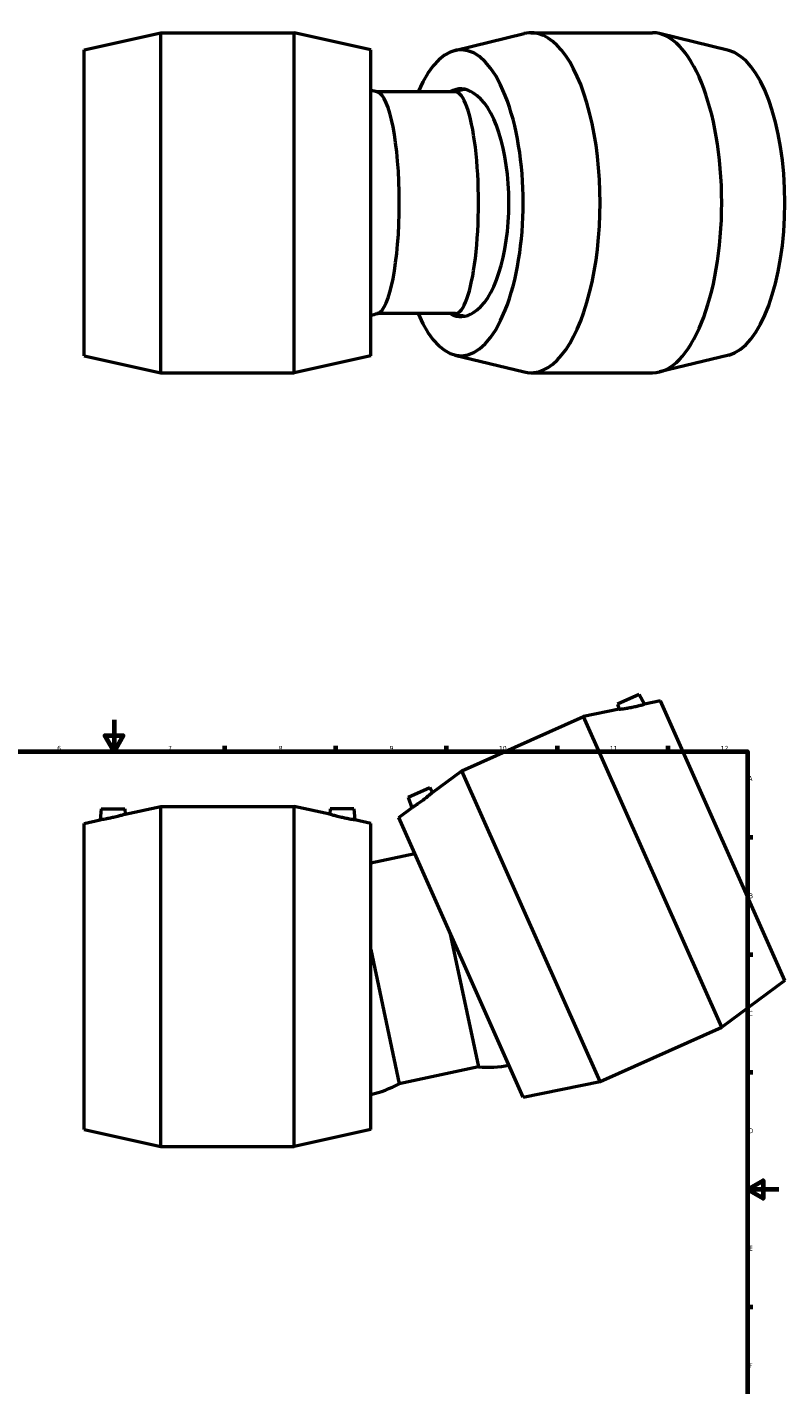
# Model space of a CAD drawing. Header units: millimetres. Extents: x -114 to 1615, y -786 to 1133.
# Tile 6 of 7: x 366 to 845, y 174 to 1032. Entities that reach past the tile are written whole.
import ezdxf

# ---------------------------------------------------------------- set-up
doc = ezdxf.new("R2010")
doc.units = ezdxf.units.MM
doc.layers.add('Border (ANSI)', color=7, linetype='Continuous', lineweight=70)
doc.layers.add('Visible (ANSI)', color=7, linetype='Continuous', lineweight=50)
doc.styles.add('Note Text (ANSI)', font='tahoma.ttf')

# ---------------------------------------------------------------- blocks, each defined once
blk = doc.blocks.new('Borders Default Border')
at = {"layer": 'Border (ANSI)'}
for p, q in [((490.58, 574), (490.58, 577.45)), ((560.67, 574), (560.67, 577.45)), ((630.75, 574), (630.75, 577.45)), ((700.83, 574), (700.83, 577.45)), ((770.92, 574), (770.92, 577.45)), ((821, 519.75), (824.45, 519.75)), ((821, 445.5), (824.45, 445.5)), ((821, 371.25), (824.45, 371.25)), ((821, 222.75), (824.45, 222.75))]:
    blk.add_line(p, q, dxfattribs=at)
at = {"layer": 'Border (ANSI)', "flags": 128}
for points in [[(420.5, 594), (420.5, 574), (414.73, 584), (426.27, 584), (420.5, 574)], [(20, 20), (20, 574), (821, 574), (821, 20), (20, 20)], [(841, 297), (821, 297), (831, 302.77), (831, 291.23), (821, 297)]]:
    blk.add_lwpolyline(points, dxfattribs=at)
at = {"layer": 'Border (ANSI)', "color": 230, "true_color": 0xff0080, "attachment_point": 7, "style": 'Note Text (ANSI)'}
for s, insert, char_height in [('6', (384.49, 574.34), 3.05), ('7', (454.6, 574.4), 3.05), ('8', (524.63, 574.33), 3.05), ('9', (594.7, 574.34), 3.05), ('10', (663.96, 574.34), 3.048), ('11', (734.04, 574.4), 3.048), ('12', (804.13, 574.4), 3.048), ('A', (821.63, 555.35), 3.05), ('B', (821.99, 481.1), 3.05), ('C', (821.8, 406.8), 3.05), ('D', (821.81, 332.6), 3.05), ('E', (822.05, 258.35), 3.05), ('F', (822.14, 184.1), 3.05)]:
    blk.add_mtext(s, dxfattribs=dict(at, insert=insert, char_height=char_height))

msp = doc.modelspace()

# ---------------------------------------------------------------- linework, layer by layer
at = {"layer": 'Visible (ANSI)'}
for p, q in [((401.624, 1017.575), (450.124, 1028.325)), ((450.124, 813.325), (450.124, 1028.325)), ((450.124, 1028.325), (534.324, 1028.325)), ((534.324, 813.325), (534.324, 1028.325)), ((582.824, 1017.575), (534.324, 1028.325)), ((635.955, 1017.103), (679.831, 1027.801)), ((684.146, 1028.325), (761.066, 1028.325)), ((809.257, 1017.103), (765.381, 1027.801)), ((401.624, 824.075), (401.624, 1017.575)), ((582.824, 824.075), (582.824, 1017.575)), ((636.361, 990.919), (586.752, 990.919)), ((636.361, 850.732), (586.752, 850.732)), ((401.624, 824.075), (450.124, 813.325)), ((582.824, 824.075), (534.324, 813.325)), ((635.955, 824.548), (679.831, 813.85)), ((809.257, 824.548), (765.381, 813.85)), ((450.124, 813.325), (534.324, 813.325)), ((684.146, 813.325), (761.066, 813.325)), ((752.557, 610.032), (738.854, 603.931)), ((752.557, 610.032), (755.98, 603.858)), ((738.854, 603.931), (739.999, 600.606)), ((766.022, 605.901), (755.98, 603.858)), ((844.725, 429.13), (766.022, 605.901)), ((640.422, 561.748), (717.342, 595.995)), ((739.999, 600.606), (717.342, 595.995)), ((804.791, 399.583), (717.342, 595.995)), ((621.835, 547.996), (640.422, 561.748)), ((727.87, 365.336), (640.422, 561.748)), ((606.427, 544.971), (620.13, 551.072)), ((620.13, 551.072), (621.835, 547.996)), ((606.427, 544.971), (608.725, 538.296)), ((412.244, 537.696), (411.629, 530.664)), ((412.244, 537.696), (427.244, 537.696)), ((427.244, 537.696), (427.551, 534.193)), ((427.551, 534.193), (450.124, 539.196)), ((450.124, 324.196), (450.124, 539.196)), ((450.124, 539.196), (534.324, 539.196)), ((534.324, 324.196), (534.324, 539.196)), ((556.898, 534.193), (534.324, 539.196)), ((557.204, 537.696), (556.898, 534.193)), ((572.204, 537.696), (557.204, 537.696)), ((572.204, 537.696), (572.819, 530.664)), ((600.487, 532.201), (608.725, 538.296)), ((679.191, 355.43), (600.487, 532.201)), ((401.624, 528.446), (411.629, 530.664)), ((401.624, 334.946), (401.624, 528.446)), ((582.824, 528.446), (572.819, 530.664)), ((582.824, 334.946), (582.824, 528.446)), ((610.692, 509.279), (582.824, 503.356)), ((632.882, 459.44), (650.934, 374.514)), ((582.824, 448.8), (600.876, 363.874)), ((844.725, 429.13), (804.791, 399.583)), ((727.87, 365.336), (804.791, 399.583)), ((650.934, 374.514), (600.876, 363.874)), ((679.191, 355.43), (727.87, 365.336)), ((401.624, 334.946), (450.124, 324.196)), ((582.824, 334.946), (534.324, 324.196)), ((450.124, 324.196), (534.324, 324.196))]:
    msp.add_line(p, q, dxfattribs=at)
for centre, start, end in [((566.19, 920.825), 73.27534, 76.837392), ((656.473, 920.825), 101.020504, 106.348807), ((566.19, 920.825), 283.162608, 286.72466), ((656.473, 920.825), 253.651193, 258.979496), ((656.473, 447.351), 265.651193, 280.837392), ((566.19, 428.161), 283.162608, 298.348807)]:
    msp.add_arc(centre, 73.047, start, end, dxfattribs=at)
for centre, major_axis, ratio, start_param, end_param in [((684.146, 920.825), (0, 107.5), 0.4067366, 3.0427471, 6.3820309), ((639.839, 920.825), (0, 96.75), 0.4067366, 2.3810776, 7.0437004), ((761.066, 920.825), (0, 107.5), 0.4067366, 3.1415927, 6.2831853), ((805.373, 920.825), (0, 96.75), 0.4067366, 3.2404382, 6.1843397), ((586.303, 920.825), (0, -70.094), 0.2079117, 0.062393, 3.0791997), ((639.839, 920.825), (0, 72), 0.4067366, 6.0101227, 6.5138202), ((636.361, 920.825), (0, -70.094), 0.2079117, 0, 3.1415927), ((641.277, 920.825), (0, 71.128), 0.4067366, 3.3667704, 6.0580076), ((639.839, 920.825), (0, -72), 0.4067366, 6.0525504, 6.556248)]:
    msp.add_ellipse(centre, major_axis=major_axis, ratio=ratio, start_param=start_param, end_param=end_param, dxfattribs=at)
for points, knots in [([(739.999, 600.606), (739.999, 600.606), (740.211, 600.633), (741.06, 600.746), (741.697, 600.834), (743.165, 601.053), (744.102, 601.201), (746.138, 601.555), (747.236, 601.762), (748.259, 601.971)], [3.6310607, 3.6310607, 3.6310607, 3.6310607, 3.9354261, 3.9354261, 4.2397916, 4.2397916, 4.5531619, 4.5531619, 4.8665322, 4.8665322, 4.8665322, 4.8665322]), ([(748.259, 601.971), (749.243, 602.172), (750.287, 602.401), (752.201, 602.85), (753.07, 603.069), (754.431, 603.425), (755.016, 603.586), (755.79, 603.803), (755.98, 603.858), (755.98, 603.858)], [0, 0, 0, 0, 0.3010748, 0.3010748, 0.6021496, 0.6021496, 0.8999721, 0.8999721, 1.1977945, 1.1977945, 1.1977945, 1.1977945]), ([(615.293, 542.77), (614.486, 542.174), (613.617, 541.551), (612.002, 540.429), (611.258, 539.93), (610.083, 539.157), (609.572, 538.83), (608.893, 538.4), (608.725, 538.296), (608.725, 538.296)], [0, 0, 0, 0, 0.3010748, 0.3010748, 0.6021496, 0.6021496, 0.8999721, 0.8999721, 1.1977945, 1.1977945, 1.1977945, 1.1977945]), ([(621.835, 547.996), (621.835, 547.996), (621.673, 547.856), (621.021, 547.301), (620.53, 546.887), (619.384, 545.942), (618.647, 545.345), (617.022, 544.069), (616.133, 543.391), (615.293, 542.77)], [3.6310607, 3.6310607, 3.6310607, 3.6310607, 3.9354261, 3.9354261, 4.2397916, 4.2397916, 4.5531619, 4.5531619, 4.8665322, 4.8665322, 4.8665322, 4.8665322]), ([(427.551, 534.193), (427.551, 534.193), (427.346, 534.131), (426.524, 533.889), (425.907, 533.711), (424.477, 533.314), (423.56, 533.068), (421.557, 532.563), (420.469, 532.305), (419.449, 532.08)], [3.6310607, 3.6310607, 3.6310607, 3.6310607, 3.9354261, 3.9354261, 4.2397916, 4.2397916, 4.5531619, 4.5531619, 4.8665322, 4.8665322, 4.8665322, 4.8665322]), ([(564.999, 532.08), (563.979, 532.305), (562.892, 532.563), (560.888, 533.068), (559.971, 533.314), (558.541, 533.711), (557.924, 533.889), (557.102, 534.131), (556.898, 534.193), (556.898, 534.193)], [0, 0, 0, 0, 0.3133703, 0.3133703, 0.6267406, 0.6267406, 0.9311061, 0.9311061, 1.2354716, 1.2354716, 1.2354716, 1.2354716]), ([(419.449, 532.08), (418.47, 531.864), (417.422, 531.648), (415.491, 531.28), (414.608, 531.127), (413.22, 530.898), (412.62, 530.808), (411.825, 530.691), (411.629, 530.664), (411.629, 530.664)], [0, 0, 0, 0, 0.3010748, 0.3010748, 0.6021496, 0.6021496, 0.8999721, 0.8999721, 1.1977945, 1.1977945, 1.1977945, 1.1977945]), ([(572.819, 530.664), (572.819, 530.664), (572.624, 530.691), (571.828, 530.808), (571.228, 530.898), (569.841, 531.127), (568.958, 531.28), (567.027, 531.648), (565.979, 531.864), (564.999, 532.08)], [3.6687377, 3.6687377, 3.6687377, 3.6687377, 3.9665601, 3.9665601, 4.2643826, 4.2643826, 4.5654574, 4.5654574, 4.8665322, 4.8665322, 4.8665322, 4.8665322])]:
    msp.add_open_spline(points, degree=3, knots=knots, dxfattribs=at)

# ---------------------------------------------------------------- block references
msp.add_blockref('Borders Default Border', (0, 0))

doc.saveas('drawing.dxf')
